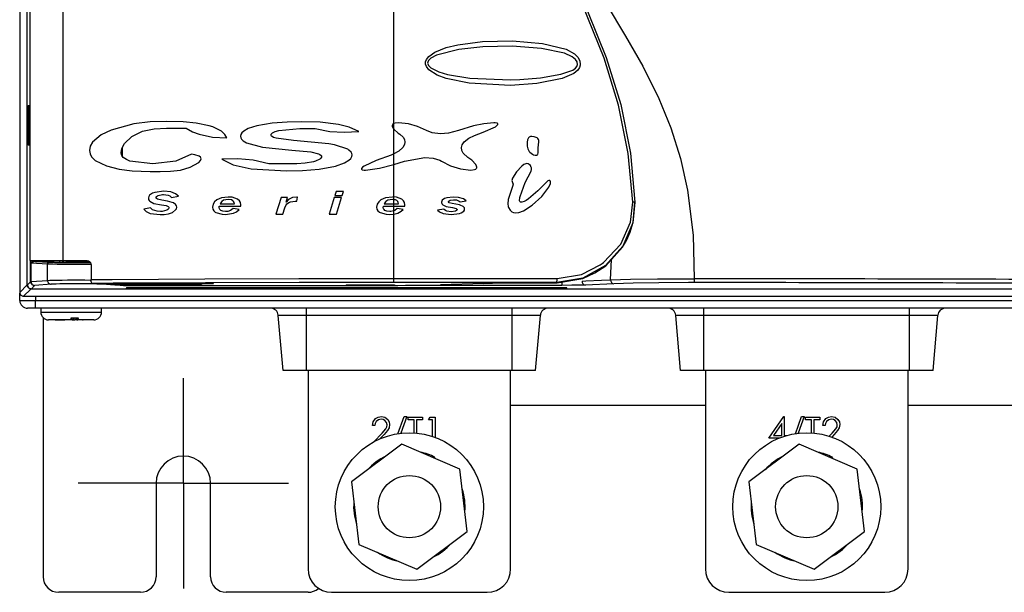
# Model space of a CAD drawing. Extents: x 969 to 1513, y 193 to 842.
# Tile 9 of 14: x 969 to 1095, y 552 to 626. Entities that reach past the tile are written whole.
import ezdxf

# ---------------------------------------------------------------- set-up
doc = ezdxf.new("R2010")
doc.units = 0
doc.header["$MEASUREMENT"] = 0
doc.linetypes.add('CENTERX2', pattern=[20.32, 12.7, -2.54, 2.54, -2.54])
doc.layers.get('0').update_dxf_attribs({"linetype": 'CONTINUOUS'})

# ---------------------------------------------------------------- blocks, each defined once
blk = doc.blocks.new('SW_CENTERMARK11')
at = {"color": 7, "linetype": 'CENTERX2'}
for p, q in [((989.79, 576.47), (989.79, 579.97)), ((979.79, 566.47), (976.29, 566.47)), ((999.79, 566.47), (1003.29, 566.47)), ((989.79, 556.47), (989.79, 552.97))]:
    blk.add_line(p, q, dxfattribs=at)
at = {"color": 7, "linetype": 'CONTINUOUS'}
for q in [(989.79, 576.47), (979.79, 566.47), (989.79, 556.47), (999.79, 566.47)]:
    blk.add_line((989.79, 566.47), q, dxfattribs=at)

msp = doc.modelspace()

# ---------------------------------------------------------------- linework, layer by layer
at = {"color": 7, "linetype": 'CONTINUOUS'}
for p, q in [((968.79, 753.93), (968.79, 591)), ((969.73, 591.97), (969.73, 752.97)), ((970.13, 595.09), (970.13, 749.85)), ((1016.79, 612.69), (1016.79, 638.07)), ((969.89, 609.91), (969.89, 615.02)), ((969.89, 615.02), (969.98, 615.02)), ((969.98, 615.02), (969.98, 609.91)), ((980.53, 611.86), (980.53, 611.86)), ((987.61, 612.09), (990.16, 612.09)), ((1002.02, 611.81), (1004.75, 612.05)), ((1004.75, 612.05), (1006.7, 612.05)), ((1016.79, 611.97), (1016.79, 612.69)), ((1016.79, 608.78), (1016.79, 611.97)), ((1027.15, 611.16), (1028.27, 611.57)), ((1003.91, 610.51), (1001.71, 610.8)), ((1008.45, 610.08), (1003.91, 610.51)), ((1033.9, 610.3), (1033.92, 609.79)), ((1035.31, 609.57), (1035.4, 610.35)), ((969.98, 609.91), (969.89, 609.91)), ((981.94, 609.59), (981.94, 608.52)), ((981.95, 609.6), (981.95, 608.52)), ((997.9, 610.21), (999.93, 609.67)), ((999.93, 609.67), (1003.71, 609.28)), ((1003.71, 609.28), (1006.13, 609.05)), ((1006.13, 609.05), (1007.13, 608.81)), ((1009.2, 609.94), (1008.45, 610.08)), ((1010.89, 609.38), (1009.2, 609.94)), ((1033.92, 609.79), (1033.99, 609.44)), ((1035.3, 608.92), (1035.31, 609.57)), ((985.86, 607.5), (982.94, 607.88)), ((988.82, 607.86), (985.86, 607.5)), ((990.85, 608.74), (988.82, 607.86)), ((1016.47, 608.65), (1014.53, 607.93)), ((1016.79, 608.78), (1016.47, 608.65)), ((1016.79, 607.41), (1016.79, 608.78)), ((1016.79, 607.41), (1018.16, 607.87)), ((1003.26, 607.5), (1000.74, 607.5)), ((1016.79, 603.26), (1016.79, 607.41)), ((1033.24, 607.22), (1032.52, 606.48)), ((1033.67, 605.1), (1034.4, 606.56)), ((1032.02, 605.68), (1031.96, 605.36)), ((1031.96, 605.36), (1032.02, 605.12)), ((1032.52, 606.48), (1032.02, 605.68)), ((1032.02, 604.62), (1031.75, 603.82)), ((1032.02, 605.12), (1032.09, 604.9)), ((1032.09, 604.9), (1032.02, 604.62)), ((1033.02, 603.34), (1033.67, 605.1)), ((1035.29, 604.04), (1034.08, 603.01)), ((1036.43, 605.2), (1035.29, 604.04)), ((1035.77, 603.32), (1036.69, 604.5)), ((1036.69, 604.5), (1036.9, 604.97)), ((985.5, 602.7), (986.02, 602.44)), ((987.03, 602.83), (986.47, 602.97)), ((987.76, 602.71), (987.03, 602.83)), ((988.37, 602.56), (987.76, 602.71)), ((988.27, 603.2), (989.15, 603.37)), ((1002.34, 603.18), (1001.67, 601.06)), ((1003.15, 603.18), (1002.34, 603.18)), ((1002.97, 602.6), (1003.15, 603.18)), ((1003.53, 602.64), (1004.14, 602.73)), ((1004.14, 602.73), (1004.33, 602.71)), ((1004.33, 602.71), (1004.45, 603.25)), ((1004.45, 603.25), (1004.34, 603.25)), ((1009.16, 603.19), (1008.49, 601.06)), ((1010.08, 603.19), (1009.16, 603.19)), ((1009.4, 603.96), (1009.24, 603.45)), ((1009.24, 603.45), (1010.16, 603.45)), ((1010.32, 603.96), (1009.4, 603.96)), ((1009.42, 601.06), (1010.08, 603.19)), ((1010.16, 603.45), (1010.32, 603.96)), ((1016.79, 603.26), (1016.61, 603.25)), ((1016.79, 602.91), (1016.61, 602.92)), ((1016.79, 602.91), (1016.79, 603.26)), ((1016.79, 602.38), (1016.79, 602.91)), ((1024.01, 602.83), (1024.46, 602.9)), ((1025.32, 602.62), (1026.08, 602.75)), ((1031.49, 602.95), (1031.41, 602.39)), ((1031.75, 603.82), (1031.49, 602.95)), ((1034.56, 602.19), (1035.77, 603.32)), ((985.57, 601.88), (984.7, 601.71)), ((986.02, 602.44), (986.98, 602.25)), ((986.98, 602.25), (987.6, 602.15)), ((987.6, 602.15), (987.85, 602.03)), ((994.38, 601.92), (994.4, 602.07)), ((994.4, 602.07), (997.15, 602.07)), ((994.5, 602.38), (996.33, 602.38)), ((996.94, 601.67), (996.16, 601.78)), ((997.15, 602.07), (997.16, 602.24)), ((1002.55, 601.06), (1002.81, 601.87)), ((1015.44, 601.92), (1015.47, 602.07)), ((1015.47, 602.07), (1016.79, 602.07)), ((1015.56, 602.38), (1016.79, 602.38)), ((1016.79, 602.38), (1017.39, 602.38)), ((1016.79, 602.07), (1016.79, 602.38)), ((1016.79, 601.47), (1016.79, 602.07)), ((1016.79, 602.07), (1018.22, 602.07)), ((1016.79, 601.05), (1016.79, 601.47)), ((1018.01, 601.67), (1017.22, 601.78)), ((1018.22, 602.07), (1018.23, 602.24)), ((1023.22, 601.69), (1022.39, 601.58)), ((1023.53, 602.04), (1024.32, 601.89)), ((1023.91, 602.52), (1023.82, 602.65)), ((1024.28, 602.42), (1023.91, 602.52)), ((1024.73, 601.45), (1024.17, 601.37)), ((1025.22, 602.25), (1024.28, 602.42)), ((1024.32, 601.89), (1024.79, 601.79)), ((1024.79, 601.79), (1024.93, 601.65)), ((1032.84, 601.28), (1033.42, 601.47)), ((1033.42, 601.47), (1034.56, 602.19)), ((1001.67, 601.06), (1002.55, 601.06)), ((1008.49, 601.06), (1009.42, 601.06)), ((1016.27, 601.02), (1016.79, 601.05)), ((1016.79, 592.79), (1016.79, 601.05)), ((1032.37, 601.22), (1032.84, 601.28)), ((1044.6, 592.62), (1044.72, 595.23)), ((970.13, 595.09), (974.34, 595.09)), ((970.19, 592.37), (970.19, 595.09)), ((970.25, 592.38), (970.25, 594.74)), ((972.34, 594.63), (970.25, 594.74)), ((970.8, 594.97), (972.58, 594.88)), ((972.34, 592.54), (972.34, 594.63)), ((973.99, 594.9), (973.9, 595)), ((973.99, 594.9), (974.73, 594.9)), ((974.29, 595.09), (974.29, 594.9)), ((974.34, 595.09), (977.46, 595.09)), ((974.37, 595.09), (974.37, 594.9)), ((974.73, 595.09), (974.73, 594.9)), ((977.53, 594.9), (977.53, 595.07)), ((977.53, 594.9), (977.83, 594.9)), ((977.94, 594.59), (977.94, 592.65)), ((1016.79, 592.29), (1016.79, 592.79)), ((968.79, 591), (969.75, 591.97)), ((970.21, 591.43), (969.29, 590.5)), ((969.73, 591.97), (969.79, 591.97)), ((969.79, 591.97), (970.19, 592.37)), ((970.25, 592.38), (972.34, 592.54)), ((970.69, 591.87), (970.29, 591.47)), ((970.29, 591.41), (970.29, 591.47)), ((982.42, 591.41), (970.29, 591.41)), ((972.82, 592.04), (970.72, 591.88)), ((981.66, 591.92), (978.13, 592.15)), ((980.98, 591.94), (979.38, 592.04)), ((982.55, 591.93), (979.67, 592.12)), ((981.57, 592.14), (981.59, 592.14)), ((981.57, 592.14), (984.46, 591.95)), ((981.59, 592.14), (984.48, 591.95)), ((985.56, 591.93), (982.4, 592.14)), ((982.48, 591.57), (982.42, 591.41)), ((982.44, 591.47), (1039.01, 591.47)), ((1038.98, 591.57), (982.48, 591.57)), ((983.52, 591.89), (1015.12, 591.89)), ((984.31, 592.16), (984.32, 592.16)), ((984.31, 592.16), (987.48, 591.95)), ((984.32, 592.16), (987.49, 591.95)), ((984.46, 591.95), (984.48, 591.95)), ((988.58, 591.93), (985.16, 592.15)), ((987.06, 592.17), (987.08, 592.17)), ((987.06, 592.17), (990.49, 591.95)), ((987.08, 592.17), (990.51, 591.95)), ((987.48, 591.95), (987.49, 591.95)), ((990.12, 592.02), (987.94, 592.17)), ((989.85, 592.19), (989.84, 592.19)), ((989.84, 592.19), (992.03, 592.05)), ((989.85, 592.19), (992.04, 592.04)), ((990.49, 591.95), (990.51, 591.95)), ((991.66, 592.12), (990.74, 592.18)), ((992.04, 592.04), (992.03, 592.05)), ((992.65, 592.2), (992.64, 592.2)), ((992.64, 592.2), (993.56, 592.14)), ((992.65, 592.2), (993.58, 592.14)), ((993.58, 592.14), (993.56, 592.14)), ((1010.69, 591.97), (1010.69, 591.93)), ((1010.69, 591.97), (1016.89, 591.97)), ((1010.69, 591.93), (1016.89, 591.93)), ((1016.89, 591.97), (1016.89, 591.93)), ((1038.35, 591.9), (1018.28, 591.9)), ((1028.29, 592.15), (1022.78, 591.98)), ((1036.25, 592.24), (1037.74, 592.24)), ((1037.74, 592.24), (1037.72, 592.28)), ((1038.35, 592.4), (1038.35, 591.9)), ((1039.03, 591.41), (1038.98, 591.57)), ((1114.29, 591.41), (1039.03, 591.41)), ((1045.03, 592.11), (1041.38, 591.94)), ((968.8, 589.96), (968.79, 590.9)), ((969.29, 590.5), (1170.29, 590.5)), ((970.8, 590.5), (970.8, 589.96)), ((970.8, 588.97), (969.8, 588.97)), ((970.8, 588.97), (970.8, 589.96)), ((970.8, 589.96), (1168.77, 589.96)), ((1168.77, 588.97), (970.8, 588.97)), ((971.49, 588.97), (971.49, 588.47)), ((979.29, 588.47), (979.29, 588.97)), ((1005.59, 588.05), (1005.59, 588.97)), ((1031.99, 588.05), (1031.99, 588.97)), ((1056.59, 588.05), (1056.59, 588.97)), ((1082.99, 588.05), (1082.99, 588.97)), ((971.49, 588.47), (979.29, 588.47)), ((971.79, 587.75), (971.79, 554.47)), ((976.34, 587.69), (975.34, 587.69)), ((975.65, 587.69), (975.65, 587.47)), ((975.85, 587.69), (975.85, 587.47)), ((976.09, 587.69), (976.09, 587.47)), ((976.11, 587.69), (976.11, 587.47)), ((1002.59, 580.97), (1001.97, 588.05)), ((1005.59, 588.05), (1001.97, 588.05)), ((1005.59, 580.97), (1005.59, 588.05)), ((1031.99, 588.05), (1005.59, 588.05)), ((1031.99, 580.97), (1031.99, 588.05)), ((1035.61, 588.05), (1031.99, 588.05)), ((1034.99, 580.97), (1035.61, 588.05)), ((1053.59, 580.97), (1052.97, 588.05)), ((1056.59, 588.05), (1052.97, 588.05)), ((1056.59, 580.97), (1056.59, 588.05)), ((1082.99, 588.05), (1056.59, 588.05)), ((1082.99, 580.97), (1082.99, 588.05)), ((1086.61, 588.05), (1082.99, 588.05)), ((1085.99, 580.97), (1086.61, 588.05)), ((975.26, 587.47), (972.49, 587.47)), ((973.32, 587.47), (973.84, 587.47)), ((973.54, 587.47), (973.61, 587.47)), ((973.61, 587.47), (973.9, 587.47)), ((973.93, 587.47), (973.9, 587.47)), ((973.93, 587.47), (974.36, 587.47)), ((974.36, 587.47), (974.56, 587.47)), ((974.66, 587.47), (974.56, 587.47)), ((975.51, 587.47), (975.26, 587.47)), ((975.51, 587.47), (975.65, 587.47)), ((975.65, 587.47), (975.85, 587.47)), ((976.09, 587.47), (975.85, 587.47)), ((976.58, 587.47), (976.09, 587.47)), ((976.11, 587.47), (976.25, 587.47)), ((978.29, 587.47), (976.25, 587.47)), ((976.84, 587.47), (976.58, 587.47)), ((976.84, 587.47), (976.91, 587.47)), ((977.29, 587.47), (976.91, 587.47)), ((977.46, 587.47), (977.29, 587.47)), ((1005.59, 580.97), (1002.59, 580.97)), ((1031.99, 580.97), (1005.59, 580.97)), ((1005.79, 580.97), (1005.79, 555.47)), ((1031.79, 555.47), (1031.79, 580.97)), ((1034.99, 580.97), (1031.99, 580.97)), ((1056.59, 580.97), (1053.59, 580.97)), ((1082.99, 580.97), (1056.59, 580.97)), ((1056.79, 580.97), (1056.79, 555.47)), ((1082.79, 555.47), (1082.79, 580.97)), ((1085.99, 580.97), (1082.99, 580.97)), ((1056.79, 576.47), (1031.79, 576.47)), ((1107.79, 576.47), (1082.79, 576.47)), ((1017.33, 572.85), (1018.12, 575.06)), ((1018.45, 575.06), (1017.68, 572.9)), ((1018.12, 575.06), (1018.45, 575.06)), ((1018.63, 574.61), (1018.63, 574.97)), ((1018.63, 574.97), (1020.47, 574.97)), ((1020.47, 574.97), (1020.47, 574.61)), ((1021.23, 574.61), (1021.44, 574.97)), ((1021.44, 574.97), (1022.09, 574.97)), ((1022.09, 574.97), (1022.09, 572.37)), ((1064.92, 572.27), (1066.83, 575.06)), ((1066.83, 575.06), (1066.89, 575.06)), ((1066.89, 575.06), (1066.89, 572.63)), ((1068.33, 572.85), (1069.12, 575.06)), ((1069.45, 575.06), (1068.68, 572.9)), ((1069.12, 575.06), (1069.45, 575.06)), ((1069.63, 574.61), (1069.63, 574.97)), ((1069.63, 574.97), (1071.47, 574.97)), ((1071.47, 574.97), (1071.47, 574.61)), ((1014.37, 573.89), (1014.05, 573.89)), ((1019.39, 574.61), (1018.63, 574.61)), ((1019.39, 572.95), (1019.39, 574.61)), ((1020.47, 574.61), (1019.71, 574.61)), ((1019.71, 574.61), (1019.71, 572.92)), ((1021.77, 574.61), (1021.23, 574.61)), ((1021.77, 572.48), (1021.77, 574.61)), ((1066.58, 574.15), (1065.54, 572.63)), ((1066.58, 572.63), (1066.58, 574.15)), ((1070.39, 574.61), (1069.63, 574.61)), ((1070.39, 572.95), (1070.39, 574.61)), ((1071.47, 574.61), (1070.71, 574.61)), ((1070.71, 574.61), (1070.71, 572.92)), ((1072.14, 573.89), (1071.83, 573.89)), ((1014.24, 571.81), (1015.28, 572.91)), ((1015.55, 572.76), (1015, 572.18)), ((1065.54, 572.63), (1066.58, 572.63)), ((1066.89, 572.63), (1067.29, 572.63)), ((1072.68, 572.52), (1073.05, 572.91)), ((1073.32, 572.76), (1072.99, 572.41)), ((1017.83, 571.49), (1011.36, 566.65)), ((1025.26, 568.31), (1017.83, 571.49)), ((1068.83, 571.49), (1062.36, 566.65)), ((1066.23, 572.27), (1064.92, 572.27)), ((1076.26, 568.31), (1068.83, 571.49)), ((1022.07, 569.82), (1021.99, 569.71)), ((1073.07, 569.82), (1072.99, 569.71)), ((1026.21, 560.28), (1025.26, 568.31)), ((1077.21, 560.28), (1076.26, 568.31)), ((986.29, 566.47), (986.29, 554.47)), ((993.29, 554.47), (993.29, 566.47)), ((1011.36, 566.65), (1012.31, 558.62)), ((1062.36, 566.65), (1063.31, 558.62)), ((1019.74, 555.44), (1026.21, 560.28)), ((1070.74, 555.44), (1077.21, 560.28)), ((1012.31, 558.62), (1019.74, 555.44)), ((1063.31, 558.62), (1070.74, 555.44)), ((984.29, 552.47), (973.79, 552.47)), ((1005.79, 552.47), (995.29, 552.47)), ((1008.79, 552.47), (1028.79, 552.47)), ((1059.79, 552.47), (1079.79, 552.47))]:
    msp.add_line(p, q, dxfattribs=at)
at = {"color": 7, "linetype": 'CONTINUOUS', "flags": 128}
for points in [[(1047.45, 602.59), (1046.87, 608.86), (1045.64, 615.05), (1043.79, 621.07), (1040.34, 629.68), (1036.56, 638.15), (1032.85, 646.64), (1029.58, 655.3), (1026.81, 664.29), (1024.55, 673.44), (1022.99, 682.71), (1022.32, 692.05), (1022.63, 701.82), (1023.75, 711.57), (1025.48, 721.21), (1029.04, 735.91), (1030.64, 740.76), (1032.27, 745.59), (1033.24, 750.55)], [(974.34, 749.85), (974.34, 740.8), (974.34, 692.8), (974.34, 642.47), (974.34, 621.19), (974.34, 595.09)], [(1033.51, 750.53), (1032.87, 746.78), (1031.76, 743.12), (1030.46, 739.5), (1029.28, 735.85), (1025.71, 721.17), (1023.97, 711.54), (1022.82, 701.81), (1022.5, 692.05), (1023.14, 683.03), (1024.64, 674.08), (1026.8, 665.24), (1029.42, 656.55), (1032.75, 647.58), (1036.57, 638.8), (1040.48, 630.05), (1044.04, 621.17), (1045.91, 615.12), (1047.15, 608.9), (1047.73, 602.6)], [(1025.1, 677.37), (1026.61, 670.48), (1028.6, 662.94), (1030.71, 656.05), (1033.26, 649.2), (1036.23, 642.63), (1039.62, 635.89), (1041.73, 632.02), (1044.04, 628.09), (1046.54, 623.93), (1048.74, 620.06), (1050.82, 615.91), (1052.35, 612.14), (1053.57, 608.21), (1054.47, 604.12), (1055.2, 598.35), (1055.35, 592.76)], [(1031.79, 617.6), (1026.45, 617.87), (1023.53, 618.48), (1022.36, 618.92), (1021.3, 619.61), (1020.99, 620), (1020.88, 620.31), (1020.88, 620.64), (1020.99, 620.92), (1021.29, 621.32), (1022.07, 621.87), (1023.5, 622.45), (1025.01, 622.82), (1028.17, 623.24), (1032.02, 623.32), (1035.86, 622.97), (1038.9, 622.23), (1039.99, 621.64), (1040.39, 621.24), (1040.39, 621.24)], [(1031.77, 618.29), (1032.97, 618.33), (1035.62, 618.55), (1038.23, 619.02), (1039.78, 619.57), (1040.09, 619.8), (1040.28, 620.04), (1040.36, 620.27), (1040.36, 620.32), (1040.33, 620.55), (1040.31, 620.61), (1040.1, 620.93), (1039.67, 621.28), (1038.68, 621.74), (1035.75, 622.33), (1031.99, 622.62), (1028.21, 622.55), (1025.13, 622.21), (1022.28, 621.47), (1021.53, 621.07), (1021.24, 620.79), (1021.14, 620.59), (1021.13, 620.43), (1021.14, 620.35), (1021.24, 620.13), (1021.54, 619.85), (1022.56, 619.35), (1023.69, 619.01), (1026.54, 618.52), (1031.77, 618.29)], [(1040.39, 621.24), (1040.39, 621.24), (1040.45, 621.17), (1040.68, 620.71), (1040.72, 620.31), (1040.71, 620.2), (1040.71, 620.2)], [(1040.71, 620.2), (1040.71, 620.2), (1040.62, 619.91), (1040.4, 619.56), (1039.88, 619.13), (1038.39, 618.5), (1035.13, 617.82), (1031.79, 617.6)], [(987.68, 612.97), (985.54, 612.9), (983.43, 612.65), (980.52, 611.86)], [(993.08, 612.41), (991.43, 612.75), (989.76, 612.91), (987.68, 612.97)], [(1004.93, 612.93), (1003.13, 612.89), (1001.17, 612.74), (999.22, 612.4)], [(1012.29, 611.65), (1011.07, 612.21), (1009.71, 612.56), (1007.34, 612.85), (1004.93, 612.93)], [(980.52, 611.86), (979.24, 611.24), (978.13, 610.3), (977.84, 609.78), (977.74, 609.21)], [(983.16, 611.02), (984.54, 611.71), (986.04, 612.01), (987.61, 612.09)], [(990.16, 612.09), (990.94, 611.63), (991.81, 611.31), (993.53, 610.94), (995.35, 610.86)], [(995.35, 610.86), (995.13, 611.28), (994.67, 611.72), (993.57, 612.25), (993.08, 612.41)], [(999.22, 612.4), (998.09, 612.04), (997.53, 611.72), (997.29, 611.5), (997.16, 611.28), (997.12, 611.05)], [(1001.04, 611.23), (1001.06, 611.32), (1001.1, 611.39), (1001.21, 611.5), (1001.59, 611.69), (1002.02, 611.81)], [(1006.7, 612.05), (1008.57, 611.67), (1010.42, 611.57), (1012.29, 611.65)], [(1016.79, 612.69), (1016.67, 612.61), (1016.61, 612.53), (1016.59, 612.44), (1016.59, 612.32), (1016.66, 612.15), (1016.79, 611.97)], [(1017.4, 612.8), (1016.95, 612.75), (1016.79, 612.69)], [(1016.79, 611.97), (1017.35, 611.47), (1017.55, 611.33)], [(1020.99, 611.79), (1019.84, 612.33), (1018.66, 612.66), (1017.4, 612.8)], [(1025.09, 611.79), (1023.82, 611.45), (1022.77, 611.37), (1021.7, 611.49), (1020.99, 611.79)], [(1029.64, 612.8), (1028.33, 612.66), (1027.04, 612.39), (1025.09, 611.79)], [(1028.27, 611.57), (1029.83, 612.28), (1030.03, 612.44), (1030.12, 612.53), (1030.15, 612.57), (1030.16, 612.62), (1030.16, 612.65), (1030.14, 612.68), (1030.12, 612.71), (1030.05, 612.75), (1029.82, 612.79), (1029.64, 612.8)], [(981.8, 608.99), (981.89, 609.5), (982.25, 610.14), (983.16, 611.02)], [(997.12, 611.05), (997.15, 610.86), (997.25, 610.68), (997.48, 610.45), (997.9, 610.21)], [(1001.71, 610.8), (1001.35, 610.92), (1001.17, 611.02), (1001.1, 611.09), (1001.06, 611.16), (1001.04, 611.23)], [(1017.55, 611.33), (1017.98, 610.95), (1018.16, 610.65), (1018.22, 610.3), (1018.17, 610), (1017.97, 609.62), (1017.46, 609.16), (1016.79, 608.78)], [(1026.3, 608.33), (1025.71, 608.88), (1025.54, 609.22), (1025.5, 609.6), (1025.58, 609.94), (1025.83, 610.34), (1026.41, 610.81), (1027.15, 611.16)], [(1034.08, 610.86), (1033.95, 610.59), (1033.9, 610.3)], [(1034.52, 611.02), (1034.34, 611.01), (1034.17, 610.93), (1034.08, 610.86)], [(1035.18, 610.85), (1034.81, 611), (1034.52, 611.02)], [(977.74, 609.21), (977.81, 608.78), (978.01, 608.4), (978.48, 607.94), (979.91, 607.25)], [(1011.45, 608.67), (1011.42, 608.84), (1011.31, 609.03), (1011.03, 609.29), (1010.89, 609.38)], [(1033.99, 609.44), (1034.16, 609.1), (1034.25, 609)], [(982.94, 607.88), (982.48, 608.06), (982.07, 608.35), (981.89, 608.59), (981.8, 608.88), (981.8, 608.99)], [(990.66, 607.07), (991.77, 607.67), (992, 607.93), (992.05, 608.04), (992.07, 608.16), (992.04, 608.27), (991.97, 608.37), (991.81, 608.49), (991.26, 608.68), (990.85, 608.74)], [(1000.74, 607.5), (998.75, 607.98), (996.76, 608.17), (994.74, 608.12)], [(994.74, 608.12), (996.18, 607.39), (998.49, 606.88), (1003.03, 606.62)], [(1006.48, 607.79), (1005.41, 607.6), (1004.34, 607.53), (1003.26, 607.5)], [(1007.53, 608.45), (1007.51, 608.36), (1007.45, 608.26), (1007.31, 608.13), (1006.75, 607.87), (1006.48, 607.79)], [(1007.13, 608.81), (1007.31, 608.73), (1007.47, 608.6), (1007.51, 608.53), (1007.53, 608.45)], [(1009.3, 607.23), (1010.46, 607.65), (1011.04, 607.99), (1011.28, 608.22), (1011.41, 608.45), (1011.45, 608.67)], [(1014.53, 607.93), (1012.97, 607.22), (1012.76, 607.07), (1012.67, 606.97), (1012.65, 606.93), (1012.63, 606.89), (1012.64, 606.85), (1012.65, 606.83), (1012.68, 606.8), (1012.74, 606.76), (1012.97, 606.72), (1013.16, 606.71)], [(1018.16, 607.87), (1020.79, 608.34), (1021.85, 608.26), (1022.71, 607.98), (1022.91, 607.87)], [(1022.91, 607.87), (1024.09, 607.27), (1025.34, 606.88), (1026.68, 606.71)], [(1026.68, 606.71), (1027.15, 606.77), (1027.3, 606.84), (1027.38, 606.91), (1027.43, 607), (1027.44, 607.09), (1027.42, 607.22), (1027.31, 607.44), (1026.79, 607.98), (1026.3, 608.33)], [(1034.25, 609), (1034.59, 608.74), (1034.73, 608.68)], [(1034.73, 608.68), (1034.95, 608.62), (1035.13, 608.63)], [(1035.13, 608.63), (1035.19, 608.65), (1035.24, 608.7), (1035.27, 608.77), (1035.3, 608.92)], [(979.91, 607.25), (981.53, 606.85), (983.2, 606.63), (985.53, 606.53)], [(985.53, 606.53), (986.83, 606.53), (988.14, 606.57), (989.4, 606.72), (990.66, 607.07)], [(1003.03, 606.62), (1005.08, 606.67), (1007.2, 606.83), (1009.3, 607.23)], [(1013.16, 606.71), (1014.97, 606.95), (1016.79, 607.41)], [(1033.88, 607.54), (1033.5, 607.41), (1033.24, 607.22)], [(1034.18, 607.44), (1034.04, 607.52), (1033.88, 607.54)], [(1034.44, 607.06), (1034.32, 607.3), (1034.18, 607.44)], [(1034.4, 606.56), (1034.46, 606.78), (1034.45, 607), (1034.44, 607.06)], [(1036.71, 605.37), (1036.56, 605.32), (1036.43, 605.2)], [(1036.9, 604.97), (1036.92, 605.12), (1036.89, 605.27), (1036.88, 605.29)], [(987.29, 603.99), (986.11, 603.84), (985.84, 603.74)], [(989.15, 603.37), (988.79, 603.68), (988.17, 603.91), (987.29, 603.99)], [(985.84, 603.74), (985.46, 603.48), (985.35, 603.32), (985.31, 603.13), (985.3, 603.1)], [(985.3, 603.1), (985.33, 602.94), (985.41, 602.79), (985.5, 602.7)], [(986.3, 603.18), (986.31, 603.26), (986.35, 603.33), (986.45, 603.41), (986.55, 603.46)], [(986.47, 602.97), (986.35, 603.05), (986.31, 603.1), (986.3, 603.17), (986.3, 603.18)], [(986.55, 603.46), (987.13, 603.57), (987.24, 603.57)], [(987.24, 603.57), (987.82, 603.5), (988.06, 603.39), (988.27, 603.2)], [(994.08, 602.88), (993.8, 602.65), (993.6, 602.34), (993.52, 601.96)], [(995.54, 603.25), (994.67, 603.14), (994.08, 602.88)], [(995.54, 602.92), (994.96, 602.83), (994.72, 602.68), (994.54, 602.47), (994.5, 602.38)], [(996.75, 602.98), (996.05, 603.23), (995.54, 603.25)], [(996.33, 602.38), (996.3, 602.56), (996.24, 602.69), (996.13, 602.78), (995.95, 602.87), (995.54, 602.92)], [(997.16, 602.24), (997.12, 602.53), (996.98, 602.78), (996.75, 602.98)], [(1004.34, 603.25), (1003.79, 603.18), (1003.29, 602.92), (1002.97, 602.6)], [(1015.15, 602.88), (1014.86, 602.65), (1014.67, 602.34), (1014.58, 601.96)], [(1016.61, 603.25), (1015.74, 603.14), (1015.15, 602.88)], [(1016.61, 602.92), (1016.04, 602.83), (1015.79, 602.69), (1015.61, 602.47), (1015.56, 602.38)], [(1017.82, 602.98), (1017.12, 603.23), (1016.79, 603.26)], [(1017.39, 602.38), (1017.37, 602.56), (1017.3, 602.69), (1017.2, 602.79), (1017.01, 602.87), (1016.79, 602.91)], [(1018.23, 602.24), (1018.18, 602.53), (1018.04, 602.78), (1017.82, 602.98)], [(1023.31, 603.05), (1023.02, 602.83), (1022.95, 602.71), (1022.92, 602.58), (1022.92, 602.56)], [(1024.43, 603.25), (1023.61, 603.16), (1023.31, 603.05)], [(1023.82, 602.65), (1023.83, 602.69), (1023.85, 602.73), (1023.9, 602.78), (1024.01, 602.83)], [(1026.08, 602.75), (1025.72, 603.01), (1025.09, 603.21), (1024.43, 603.25)], [(1024.46, 602.9), (1024.84, 602.87), (1025.18, 602.72), (1025.32, 602.62)], [(1032.93, 602.75), (1032.97, 603.18), (1033.02, 603.34)], [(1033.21, 602.57), (1033.06, 602.59), (1033, 602.63), (1032.96, 602.68), (1032.93, 602.75)], [(1034.08, 603.01), (1033.79, 602.81), (1033.52, 602.66), (1033.21, 602.57)], [(984.7, 601.71), (985, 601.4), (985.52, 601.15), (986.8, 600.99)], [(986.86, 601.41), (986.42, 601.44), (985.84, 601.62), (985.62, 601.81), (985.57, 601.88)], [(987.68, 601.55), (987.05, 601.41), (986.86, 601.41)], [(987.95, 601.86), (987.94, 601.79), (987.9, 601.72), (987.81, 601.63), (987.68, 601.55)], [(987.85, 602.03), (987.9, 601.99), (987.94, 601.93), (987.95, 601.86)], [(988.8, 602.29), (988.51, 602.5), (988.37, 602.56)], [(988.4, 601.28), (988.8, 601.59), (988.9, 601.75), (988.94, 601.94), (988.94, 601.96)], [(988.94, 601.96), (988.91, 602.12), (988.83, 602.26), (988.8, 602.29)], [(993.52, 601.96), (993.56, 601.71), (993.69, 601.48), (993.88, 601.32), (993.96, 601.27)], [(994.59, 601.53), (994.48, 601.63), (994.41, 601.75), (994.38, 601.89), (994.38, 601.92)], [(995.21, 601.39), (994.84, 601.43), (994.59, 601.53)], [(995.2, 601.02), (996.23, 601.18), (996.61, 601.37), (996.94, 601.67)], [(996.16, 601.78), (995.85, 601.53), (995.48, 601.4), (995.21, 601.39)], [(1002.81, 601.87), (1002.97, 602.25), (1003.08, 602.39)], [(1003.08, 602.39), (1003.4, 602.59), (1003.53, 602.64)], [(1014.58, 601.96), (1014.63, 601.7), (1014.76, 601.48), (1014.96, 601.31), (1015.03, 601.27)], [(1015.66, 601.53), (1015.55, 601.63), (1015.47, 601.75), (1015.44, 601.89), (1015.44, 601.92)], [(1016.28, 601.39), (1015.91, 601.43), (1015.66, 601.53)], [(1016.79, 601.47), (1016.4, 601.39), (1016.28, 601.39)], [(1017.22, 601.78), (1016.92, 601.53), (1016.79, 601.47)], [(1016.79, 601.05), (1017.29, 601.17), (1017.75, 601.42), (1018.01, 601.67)], [(1022.39, 601.58), (1022.66, 601.33), (1023.14, 601.13), (1024.16, 601.02)], [(1022.92, 602.56), (1022.94, 602.43), (1023.01, 602.32), (1023.09, 602.25)], [(1023.09, 602.25), (1023.44, 602.06), (1023.53, 602.04)], [(1024.17, 601.37), (1023.62, 601.43), (1023.41, 601.52), (1023.26, 601.65), (1023.22, 601.69)], [(1024.93, 601.65), (1024.93, 601.6), (1024.9, 601.56), (1024.85, 601.51), (1024.73, 601.45)], [(1025.7, 602.04), (1025.31, 602.22), (1025.22, 602.25)], [(1025.45, 601.22), (1025.76, 601.44), (1025.85, 601.56), (1025.88, 601.7), (1025.88, 601.72)], [(1025.88, 601.72), (1025.85, 601.85), (1025.79, 601.97), (1025.7, 602.04)], [(1031.41, 602.39), (1031.48, 602.03), (1031.53, 601.91)], [(1031.53, 601.91), (1031.74, 601.56), (1031.94, 601.37)], [(1047.73, 602.6), (1047.45, 599.92), (1046.19, 596.95), (1043.97, 594.47), (1041.04, 592.84), (1037.72, 592.28)], [(1043.52, 594.73), (1043.52, 594.73), (1043.7, 594.86), (1045.92, 597.21), (1047.17, 600.04), (1047.45, 602.59)], [(1046.65, 597.66), (1047.11, 598.75), (1047.49, 600.04), (1047.73, 602.58)], [(1047.73, 602.6), (1047.72, 602.6), (1047.71, 602.6), (1047.68, 602.59), (1047.65, 602.59), (1047.61, 602.59), (1047.56, 602.59), (1047.51, 602.59), (1047.45, 602.59)], [(1047.73, 602.6), (1047.73, 602.58), (1047.73, 602.58)], [(986.8, 600.99), (987.32, 601.01), (987.86, 601.09), (988.4, 601.28)], [(993.96, 601.27), (994.78, 601.03), (995.2, 601.02)], [(1015.03, 601.27), (1015.83, 601.03), (1016.27, 601.02)], [(1024.16, 601.02), (1025.21, 601.14), (1025.45, 601.22)], [(1031.94, 601.37), (1032.16, 601.26), (1032.37, 601.22)], [(1037.74, 592.24), (1041.05, 592.8), (1042.59, 593.5), (1043.99, 594.43), (1046.15, 596.8), (1046.65, 597.66)], [(970.25, 594.74), (970.25, 594.74), (970.28, 594.81), (970.48, 595.06), (970.52, 595.09)], [(970.8, 594.97), (970.66, 594.96), (970.48, 594.89), (970.29, 594.77), (970.25, 594.74), (970.25, 594.74)], [(970.8, 594.97), (970.81, 594.98), (970.83, 594.99), (970.84, 595.01), (970.85, 595.05), (970.86, 595.08), (970.86, 595.09)], [(972.05, 594.98), (971.87, 594.97), (971.68, 594.97), (971.46, 594.97), (971.24, 594.97), (971.02, 594.97), (970.8, 594.97)], [(972.05, 594.98), (972.02, 594.98), (971.99, 595), (971.96, 595.02), (971.93, 595.05), (971.91, 595.09)], [(973.9, 595), (973.23, 594.99), (972.62, 594.98), (972.05, 594.98)], [(972.34, 594.63), (972.35, 594.68), (972.36, 594.72), (972.38, 594.77), (972.41, 594.81), (972.45, 594.84), (972.49, 594.86), (972.53, 594.87), (972.58, 594.88)], [(978, 594.59), (977.84, 594.59), (977.14, 594.59), (976.4, 594.59), (975.65, 594.59), (974.92, 594.59), (974.23, 594.59), (973.61, 594.6), (973.07, 594.61), (972.65, 594.62), (972.34, 594.63)], [(972.58, 594.88), (972.87, 594.87), (973.27, 594.86), (973.77, 594.85), (974.35, 594.84), (975, 594.84), (975.68, 594.84), (976.38, 594.84), (977.08, 594.84), (977.74, 594.84), (977.93, 594.84)], [(977.53, 594.9), (977.51, 594.9), (977.45, 594.89), (977.34, 594.89), (977.2, 594.88), (977.03, 594.88), (976.83, 594.88), (976.61, 594.88), (976.37, 594.88), (976.13, 594.88), (975.89, 594.88), (975.65, 594.88), (975.43, 594.88), (975.23, 594.88), (975.06, 594.88), (974.92, 594.89), (974.82, 594.89), (974.75, 594.9), (974.73, 594.9)], [(977.46, 595.09), (977.62, 595.06), (977.76, 594.97), (977.87, 594.85), (977.93, 594.69), (977.94, 594.59)], [(1037.74, 592.78), (1040.89, 593.31), (1043.26, 594.54), (1043.52, 594.73), (1043.52, 594.73)], [(972.34, 592.54), (972.65, 592.56), (973.07, 592.57), (973.61, 592.58), (974.23, 592.59), (974.92, 592.6), (975.65, 592.6), (976.4, 592.6), (977.14, 592.6), (977.84, 592.59), (978.01, 592.59)], [(977.94, 592.65), (980.65, 592.67), (992.55, 592.74), (1004.62, 592.78), (1016.79, 592.79)], [(978.13, 592.15), (978.06, 592.18), (978.01, 592.27), (977.97, 592.4), (977.95, 592.55), (977.94, 592.65)], [(1016.79, 592.79), (1028.14, 592.79), (1037.74, 592.78)], [(1037.72, 592.28), (1037.73, 592.29), (1037.73, 592.32), (1037.73, 592.37), (1037.73, 592.43), (1037.74, 592.51), (1037.74, 592.59), (1037.74, 592.69), (1037.74, 592.78)], [(1040.95, 592.46), (1041.45, 592.48), (1043.45, 592.57), (1044.6, 592.62)], [(1044.6, 592.62), (1044.6, 592.62), (1047.18, 592.7), (1050.64, 592.74), (1052.58, 592.76), (1054.59, 592.76), (1055.35, 592.76), (1055.35, 592.76)], [(1044.6, 592.62), (1044.63, 592.43), (1044.72, 592.26), (1044.86, 592.15), (1045.03, 592.11)], [(1055.35, 592.76), (1055.35, 592.57), (1055.35, 592.41), (1055.34, 592.3), (1055.34, 592.26)], [(970.29, 591.41), (970.1, 591.45), (969.94, 591.54), (969.82, 591.68), (969.75, 591.85), (969.73, 591.97)], [(970.19, 592.37), (970.2, 592.38), (970.22, 592.38), (970.25, 592.38)], [(970.19, 592.37), (970.2, 592.28), (970.23, 592.18), (970.28, 592.1), (970.34, 592.02), (970.42, 591.96), (970.5, 591.91), (970.6, 591.88), (970.69, 591.87)], [(970.25, 592.38), (970.26, 592.28), (970.28, 592.19), (970.33, 592.1), (970.39, 592.03), (970.46, 591.96), (970.54, 591.92), (970.63, 591.89), (970.72, 591.88)], [(970.72, 591.88), (970.71, 591.88), (970.7, 591.88), (970.69, 591.87)], [(972.34, 592.54), (972.35, 592.44), (972.38, 592.35), (972.42, 592.26), (972.48, 592.19), (972.55, 592.13), (972.64, 592.08), (972.72, 592.05), (972.82, 592.04)], [(979.38, 592.04), (979.09, 592.06), (978.68, 592.07), (978.19, 592.09), (977.63, 592.09), (977.01, 592.1), (976.37, 592.1), (975.71, 592.1), (975.07, 592.1), (974.47, 592.09), (973.92, 592.08), (973.46, 592.07), (973.08, 592.06), (972.82, 592.04)], [(1016.79, 592.29), (1004.66, 592.28), (992.63, 592.24), (980.78, 592.17), (978.13, 592.15)], [(979.49, 592.06), (979.47, 592.06), (979.38, 592.04)], [(979.67, 592.12), (979.61, 592.12), (979.6, 592.13), (979.61, 592.13), (979.63, 592.14)], [(979.63, 592.14), (979.66, 592.14), (979.74, 592.14), (979.86, 592.15), (980, 592.15), (980.16, 592.15), (980.34, 592.15), (980.52, 592.15), (980.71, 592.15), (980.9, 592.15), (981.08, 592.15), (981.24, 592.15), (981.38, 592.15), (981.5, 592.14), (981.59, 592.14)], [(979.65, 592.14), (979.65, 592.14), (979.66, 592.14)], [(979.67, 592.12), (979.71, 592.12), (979.75, 592.14), (979.77, 592.14)], [(981.09, 591.96), (981.07, 591.95), (980.98, 591.94)], [(981.76, 591.91), (981.52, 591.92), (981.21, 591.93), (980.98, 591.94)], [(981.66, 591.92), (981.84, 591.91), (982.09, 591.9), (982.39, 591.89), (982.74, 591.89), (983.12, 591.89), (983.52, 591.89)], [(982.4, 592.14), (982.35, 592.14), (982.33, 592.15), (982.35, 592.15), (982.37, 592.15)], [(982.37, 592.15), (982.4, 592.16), (982.48, 592.16), (982.59, 592.16), (982.73, 592.17), (982.89, 592.17), (983.07, 592.17), (983.26, 592.17), (983.45, 592.17), (983.64, 592.17), (983.81, 592.17), (983.98, 592.17), (984.12, 592.16), (984.23, 592.16), (984.32, 592.16)], [(982.38, 592.15), (982.39, 592.15), (982.39, 592.15)], [(982.4, 592.14), (982.45, 592.14), (982.49, 592.16), (982.5, 592.16)], [(982.55, 591.93), (982.59, 591.93), (982.64, 591.95), (982.68, 591.97), (982.71, 592), (982.74, 592.04), (982.75, 592.06)], [(984.48, 591.95), (984.53, 591.94), (984.55, 591.94), (984.54, 591.93), (984.5, 591.93), (984.43, 591.93), (984.33, 591.92), (984.21, 591.92), (984.06, 591.91), (983.9, 591.91), (983.73, 591.91), (983.55, 591.91), (983.37, 591.91), (983.19, 591.91), (983.02, 591.91), (982.87, 591.92), (982.74, 591.92), (982.63, 591.92), (982.55, 591.93)], [(984.46, 591.95), (984.5, 591.95), (984.5, 591.95)], [(985.16, 592.15), (985.11, 592.16), (985.09, 592.16), (985.1, 592.17), (985.13, 592.17)], [(985.13, 592.17), (985.15, 592.17), (985.24, 592.18), (985.35, 592.18), (985.49, 592.18), (985.65, 592.19), (985.83, 592.19), (986.01, 592.19), (986.2, 592.19), (986.39, 592.19), (986.57, 592.19), (986.73, 592.18), (986.87, 592.18), (986.99, 592.18), (987.08, 592.17)], [(985.14, 592.17), (985.14, 592.17), (985.15, 592.17)], [(985.16, 592.15), (985.2, 592.16), (985.25, 592.17), (985.26, 592.18)], [(985.56, 591.93), (985.61, 591.93), (985.65, 591.95), (985.69, 591.97), (985.72, 592), (985.75, 592.04), (985.77, 592.06)], [(987.49, 591.95), (987.55, 591.94), (987.57, 591.94), (987.56, 591.93), (987.52, 591.93), (987.44, 591.93), (987.35, 591.92), (987.22, 591.92), (987.08, 591.91), (986.91, 591.91), (986.74, 591.91), (986.56, 591.91), (986.38, 591.91), (986.2, 591.91), (986.04, 591.91), (985.88, 591.92), (985.75, 591.92), (985.64, 591.92), (985.56, 591.93)], [(987.48, 591.95), (987.51, 591.95), (987.51, 591.95)], [(987.94, 592.17), (987.88, 592.17), (987.86, 592.18), (987.88, 592.18), (987.9, 592.19)], [(987.9, 592.19), (987.93, 592.19), (988.01, 592.19), (988.13, 592.2), (988.27, 592.2), (988.43, 592.2), (988.6, 592.2), (988.79, 592.21), (988.98, 592.21), (989.17, 592.2), (989.35, 592.2), (989.51, 592.2), (989.65, 592.2), (989.77, 592.19), (989.85, 592.19)], [(987.92, 592.19), (987.92, 592.19), (987.93, 592.19)], [(988.04, 592.19), (988.02, 592.19), (987.98, 592.17), (987.94, 592.17)], [(988.58, 591.93), (988.62, 591.93), (988.66, 591.95), (988.7, 591.97), (988.74, 592), (988.77, 592.04), (988.78, 592.06)], [(990.51, 591.95), (990.56, 591.94), (990.58, 591.94), (990.57, 591.93), (990.53, 591.93), (990.46, 591.93), (990.36, 591.92), (990.24, 591.92), (990.09, 591.91), (989.93, 591.91), (989.75, 591.91), (989.57, 591.91), (989.39, 591.91), (989.22, 591.91), (989.05, 591.91), (988.9, 591.92), (988.77, 591.92), (988.66, 591.92), (988.58, 591.93)], [(990.32, 592.16), (990.31, 592.13), (990.28, 592.1), (990.24, 592.07), (990.2, 592.04), (990.16, 592.03), (990.12, 592.02)], [(992.04, 592.04), (992.1, 592.04), (992.12, 592.04), (992.11, 592.03), (992.07, 592.03), (991.99, 592.02), (991.89, 592.02), (991.77, 592.01), (991.63, 592.01), (991.46, 592.01), (991.29, 592.01), (991.11, 592.01), (990.93, 592.01), (990.76, 592.01), (990.59, 592.01), (990.44, 592.01), (990.31, 592.02), (990.2, 592.02), (990.12, 592.02)], [(990.49, 591.95), (990.53, 591.95), (990.53, 591.95)], [(990.74, 592.18), (990.68, 592.19), (990.66, 592.19), (990.68, 592.2), (990.7, 592.2)], [(990.7, 592.2), (990.73, 592.2), (990.81, 592.21), (990.93, 592.21), (991.07, 592.21), (991.23, 592.22), (991.4, 592.22), (991.59, 592.22), (991.78, 592.22), (991.97, 592.22), (992.15, 592.22), (992.31, 592.21), (992.45, 592.21), (992.57, 592.21), (992.65, 592.2)], [(990.72, 592.2), (990.72, 592.2), (990.73, 592.2)], [(990.84, 592.21), (990.82, 592.2), (990.78, 592.19), (990.74, 592.18)], [(991.84, 592.22), (991.82, 592.19), (991.79, 592.16), (991.75, 592.14), (991.7, 592.13), (991.66, 592.12)], [(993.58, 592.14), (993.63, 592.14), (993.65, 592.13), (993.64, 592.13), (993.6, 592.12), (993.53, 592.12), (993.43, 592.12), (993.31, 592.11), (993.16, 592.11), (993, 592.11), (992.83, 592.11), (992.65, 592.11), (992.47, 592.11), (992.3, 592.11), (992.13, 592.11), (991.98, 592.11), (991.85, 592.11), (991.74, 592.12), (991.66, 592.12)], [(992.03, 592.05), (992.06, 592.04), (992.06, 592.04)], [(993.56, 592.14), (993.6, 592.14), (993.6, 592.14)], [(1015.12, 591.89), (1017.29, 591.89), (1019.35, 591.91), (1021.21, 591.94), (1022.78, 591.98)], [(1037.72, 592.28), (1028.14, 592.29), (1016.79, 592.29)], [(1028.29, 592.15), (1029.46, 592.18), (1030.85, 592.21), (1032.35, 592.23), (1033.99, 592.24), (1036.25, 592.24)], [(1041.38, 591.94), (1040.63, 591.92), (1039.62, 591.91), (1038.35, 591.9)], [(1040.95, 592.46), (1040.96, 592.36), (1040.98, 592.26), (1041.02, 592.18), (1041.08, 592.1), (1041.14, 592.03), (1041.22, 591.99), (1041.3, 591.96), (1041.38, 591.94)], [(1055.34, 592.26), (1054.61, 592.26), (1050.82, 592.24), (1047.5, 592.19), (1045.03, 592.11)], [(968.8, 589.96), (968.84, 589.96), (968.96, 589.96), (969.14, 589.95), (969.39, 589.95), (969.69, 589.95), (970.04, 589.96), (970.41, 589.96), (970.8, 589.96)], [(975.34, 587.69), (975.34, 587.68), (975.3, 587.52), (975.26, 587.47)], [(975.43, 587.69), (975.44, 587.63), (975.46, 587.54), (975.51, 587.47), (975.51, 587.47)], [(976.25, 587.47), (976.26, 587.47), (976.31, 587.56), (976.34, 587.69)], [(1014.05, 573.89), (1014.16, 574.38), (1014.46, 574.79), (1014.8, 574.99), (1015.2, 575.06)], [(1015.2, 575.06), (1015.65, 574.97), (1016.01, 574.69), (1016.19, 574.37), (1016.25, 574.02)], [(1071.83, 573.89), (1071.93, 574.38), (1072.24, 574.79), (1072.58, 574.99), (1072.97, 575.06)], [(1072.97, 575.06), (1073.42, 574.97), (1073.79, 574.69), (1073.97, 574.37), (1074.03, 574.02)], [(1015.18, 574.7), (1014.83, 574.63), (1014.55, 574.41), (1014.42, 574.16), (1014.37, 573.89)], [(1015.94, 573.99), (1015.86, 574.3), (1015.65, 574.54), (1015.43, 574.66), (1015.18, 574.7)], [(1015.28, 572.91), (1015.75, 573.46), (1015.89, 573.71), (1015.94, 573.99)], [(1016.25, 574.02), (1016.18, 573.61), (1015.97, 573.25), (1015.55, 572.76)], [(1072.96, 574.7), (1072.61, 574.63), (1072.33, 574.41), (1072.2, 574.16), (1072.14, 573.89)], [(1073.71, 573.99), (1073.64, 574.3), (1073.43, 574.54), (1073.21, 574.66), (1072.96, 574.7)], [(1073.05, 572.91), (1073.53, 573.46), (1073.67, 573.71), (1073.71, 573.99)], [(1074.03, 574.02), (1073.95, 573.61), (1073.75, 573.25), (1073.32, 572.76)]]:
    msp.add_lwpolyline(points, dxfattribs=at)
at = {"color": 7, "linetype": 'CONTINUOUS'}
for centre, radius in [((1018.79, 563.47), 9.5), ((1069.79, 563.47), 9.5), ((1018.79, 563.47), 4), ((1069.79, 563.47), 4)]:
    msp.add_circle(centre, radius, dxfattribs=at)
for centre, radius, start, end in [((1034.93, 610.44), 0.473, 348.8349, 58.8318), ((1036.73, 605.21), 0.168, 28.5039, 98.366), ((1015.81, 602.62), 1.85, 300.2782, 305.4822), ((1042.58, -16044.48), 16637.24, 89.770666, 89.956004), ((970.29, 591.97), 0.5, 180, 270.0052), ((1042.58, -16007.27), 16599.54, 89.770406, 89.955954), ((969.29, 591), 0.5, 179.9919, 270.0081), ((969.8, 589.97), 1, 180.5, 270), ((1000.97, 587.97), 1, 5, 90), ((1036.6, 587.97), 1, 90, 175), ((1051.97, 587.97), 1, 5, 90), ((1087.6, 587.97), 1, 90, 175), ((972.49, 588.47), 1, 180, 270), ((978.29, 588.47), 1, 270, 0), ((989.79, 566.47), 3.5, 0, 180), ((1018.79, 563.47), 7.15, 115.0468, 138.5606), ((1018.79, 563.47), 7.15, 62.6286, 78.5606), ((1069.79, 563.47), 7.15, 115.0468, 138.5606), ((1069.79, 563.47), 7.15, 62.6286, 78.5606), ((1018.79, 563.47), 7.15, 355.0468, 18.5606), ((1069.79, 563.47), 7.15, 355.0468, 18.5606), ((1018.79, 563.47), 7.15, 175.0468, 198.5606), ((1069.79, 563.47), 7.15, 175.0468, 198.5606), ((1018.79, 563.47), 7.15, 295.0468, 318.5606), ((1069.79, 563.47), 7.15, 295.0468, 318.5606), ((1018.79, 563.47), 7.15, 235.0468, 258.5606), ((1069.79, 563.47), 7.15, 235.0468, 258.5606), ((1008.79, 555.47), 3, 180, 270), ((1028.79, 555.47), 3, 270, 0), ((1059.79, 555.47), 3, 180, 270), ((1079.79, 555.47), 3, 270, 360), ((973.79, 554.47), 2, 180, 270), ((984.29, 554.47), 2, 270, 0), ((995.29, 554.47), 2, 180, 270), ((1005.79, 554.47), 2, 270, 311.7187)]:
    msp.add_arc(centre, radius, start, end, dxfattribs=at)

# ---------------------------------------------------------------- block references
msp.add_blockref('SW_CENTERMARK11', (0, 0))

doc.saveas('drawing.dxf')
